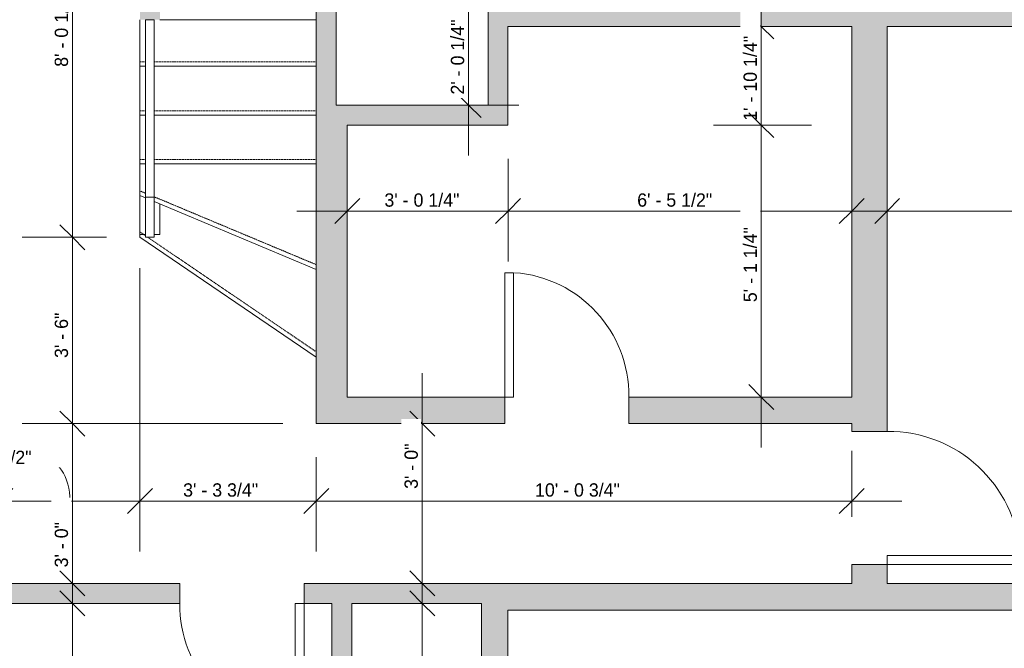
# Model space of a CAD drawing. Header units: inches. Extents: x -280 to 323, y -474 to 515.
# Tile 3 of 7: x -100 to 122, y -257 to -116. Entities that reach past the tile are written whole.
import ezdxf

# ---------------------------------------------------------------- set-up
doc = ezdxf.new("R2010")
doc.units = ezdxf.units.IN
doc.header["$MEASUREMENT"] = 0
doc.linetypes.add('Overhead', pattern=[0.15625, 0.09375, -0.0625])
for name, color, linetype, lineweight in [('A-ANNO-DIMS', 211, 'Continuous', 9), ('A-ANNO-DIMS-96', 211, 'Continuous', 9), ('A-DOOR', 31, 'Continuous', 9), ('A-FLOR-HRAL', 11, 'Continuous', 9), ('A-WALL', 90, 'Continuous', 9), ('A-WALL-PATT', 111, 'Continuous', 9), ('S-STRS', 90, 'Continuous', 9)]:
    doc.layers.add(name, color=color, linetype=linetype, lineweight=lineweight)
doc.styles.add('Inter', font='txt', dxfattribs={"height": 3})
doc.dimstyles.new('Linear_-_1_32__Inter__Imperial__SMALL', dxfattribs={"dimscale": 12, "dimtxt": 3.974399, "dimasz": 0.46875, "dimexe": 0.944882, "dimexo": 0.629921, "dimgap": 0, "dimtad": 1, "dimrnd": 0.25, "dimzin": 1, "dimdsep": 46, "dimlunit": 4, "dimtxsty": 'Inter', "dimblk1": 'OBLIQUE', "dimblk2": 'OBLIQUE', "dimsah": 1, "dimcen": 0.09, "dimdle": 0.944882, "dimazin": 0, "dimtfac": 1, "dimtdec": 4, "dimtix": 1, "dimtmove": 0, "dimatfit": 3, "dimfxl": 1, "dimtvp": 1, "dimtfill": 1, "dimfrac": 2, "dimtolj": 1, "dimtzin": 0, "dimarcsym": 2})
doc.dimstyles.new('Linear_-_1_32__Inter__Imperial__SMALL_1', dxfattribs={"dimscale": 12, "dimtxt": 3.974399, "dimasz": 0.46875, "dimexe": 0.944882, "dimexo": 0.629921, "dimgap": 0, "dimtad": 1, "dimrnd": 0.25, "dimzin": 1, "dimdsep": 46, "dimlunit": 4, "dimtxsty": 'Inter', "dimblk1": 'OBLIQUE', "dimblk2": 'OBLIQUE', "dimsah": 1, "dimcen": 0.09, "dimdle": 0.944882, "dimazin": 0, "dimtfac": 1, "dimtdec": 4, "dimtix": 1, "dimtmove": 1, "dimatfit": 3, "dimfxl": 1, "dimtvp": 1, "dimtfill": 1, "dimfrac": 2, "dimtolj": 1, "dimtzin": 0, "dimarcsym": 2})
doc.dimstyles.new('Linear_-_1_32__Inter__Imperial__SMALL_2', dxfattribs={"dimscale": 12, "dimtxt": 3.974399, "dimasz": 0.46875, "dimexe": 0.944882, "dimexo": 0.629921, "dimgap": 0, "dimtad": 1, "dimrnd": 0.25, "dimzin": 1, "dimdsep": 46, "dimlunit": 4, "dimtxsty": 'Inter', "dimblk1": 'OBLIQUE', "dimblk2": 'OBLIQUE', "dimsah": 1, "dimcen": 0.09, "dimdle": 0.944882, "dimazin": 0, "dimtfac": 1, "dimtdec": 4, "dimtix": 1, "dimtmove": 2, "dimatfit": 3, "dimfxl": 1, "dimtvp": 1, "dimtfill": 1, "dimfrac": 2, "dimtolj": 1, "dimtzin": 0, "dimarcsym": 2})

# ---------------------------------------------------------------- blocks, each defined once
blk = doc.blocks.new('Top Rail Type - Top Rail_Internal_-4226810-Lower Level Dimension Plan')
at = {"layer": 'A-FLOR-HRAL'}
for p, q in [((-71.77, -155.68), (-69.8, -155.68)), ((-71.77, -164.74), (-71.77, -155.68)), ((-69.8, -155.68), (-69.8, -164.74)), ((-69.8, -164.74), (-71.77, -164.74))]:
    blk.add_line(p, q, dxfattribs=at)
blk = doc.blocks.new('Top Rail Type - Top Rail_Internal_-V1-Lower Level Dimension Plan')
at = {"layer": 'A-FLOR-HRAL'}
for p, q in [((-71.77, -115.74), (-69.8, -115.74)), ((-71.77, -164.74), (-71.77, -115.74)), ((-69.8, -164.74), (-69.8, -115.74)), ((-71.77, -164.74), (-69.8, -164.74))]:
    blk.add_line(p, q, dxfattribs=at)
blk = doc.blocks.new('Planitar - Single Door_Flush Panel - 2_-4_ x 6_-8_-4229868-Lower Level Dimension Plan')
at = {"layer": 'A-DOOR', "lineweight": 18}
for p, q in [((11.99, -2.25), (11.99, -30.25)), ((14, -2.25), (11.99, -2.25)), ((14, -2.25), (14, -30.25)), ((14, -30.25), (11.99, -30.25))]:
    blk.add_line(p, q, dxfattribs=at)
at = {"layer": 'A-DOOR'}
blk.add_arc((13.77, -2.55), 27.77, 179.3809, 265.8646, dxfattribs=at)
blk = doc.blocks.new('Planitar - Single Door_Flush Panel - 2_-6_ x 6_-8_-4230012-Lower Level Dimension Plan')
at = {"layer": 'A-DOOR', "lineweight": 18}
for p, q in [((12.99, 4), (12.99, 34)), ((15, 34), (12.99, 34)), ((15, 4), (15, 34)), ((15, 4), (12.99, 4))]:
    blk.add_line(p, q, dxfattribs=at)
at = {"layer": 'A-DOOR'}
blk.add_arc((14.77, 4.3), 29.77, 93.991, 180.5775, dxfattribs=at)
blk = doc.blocks.new('Planitar - Single Door_Flush Panel - 2_-4_ x 6_-8_-4229952-Lower Level Dimension Plan')
at = {"layer": 'A-DOOR', "lineweight": 18}
for p, q in [((11.99, -3), (11.99, -31)), ((14, -3), (11.99, -3)), ((14, -3), (14, -31)), ((14, -31), (11.99, -31))]:
    blk.add_line(p, q, dxfattribs=at)
at = {"layer": 'A-DOOR'}
blk.add_arc((13.77, -3.3), 27.77, 179.3809, 265.8646, dxfattribs=at)
blk = doc.blocks.new('DIMBLOCK19-Lower Level Dimension Plan')
at = {"layer": 'A-ANNO-DIMS-96'}
for p, q in [((-73.03, -171.69), (-73.03, -235.52)), ((-73.03, -224.18), (-73.03, -171.69)), ((-104.53, -227.76), (-104.53, -212.84)), ((-115.87, -224.18), (-73.03, -224.18)), ((-104.53, -224.18), (-104.53, -227.76))]:
    blk.add_line(p, q, dxfattribs=at)
at = {"layer": 'A-ANNO-DIMS-96', "lineweight": 35}
for p, q in [((-104.53, -224.18), (-101.72, -221.37)), ((-73.03, -224.18), (-70.22, -221.37)), ((-104.53, -224.18), (-107.35, -226.99)), ((-73.03, -224.18), (-75.85, -226.99))]:
    blk.add_line(p, q, dxfattribs=at)
at = {"layer": 'A-ANNO-DIMS-96'}
blk.add_ellipse((-95.31, -224.18), major_axis=(0, 9.83), ratio=0.663611, start_param=4.712389, end_param=6.283185, dxfattribs=at)
at = {"layer": 'A-ANNO-DIMS-96', "color": 0, "insert": (-114.38, -212.84), "char_height": 3, "width": 22.8925, "attachment_point": 1, "line_spacing_factor": 0.9936, "style": 'Inter', "bg_fill": 3, "box_fill_scale": 1.25, "bg_fill_color": 256, "bg_fill_true_color": 13158600, "bg_fill_transparency": 0}
blk.add_mtext('2\' - 7 1/2"', dxfattribs=at)
blk = doc.blocks.new('_Oblique')
at = {"color": 0, "linetype": 'ByBlock', "lineweight": -2}
blk.add_line((-0.5, -0.5), (0.5, 0.5), dxfattribs=at)
blk = doc.blocks.new('DIMBLOCK20-Lower Level Dimension Plan')
at = {"layer": 'A-ANNO-DIMS-96'}
for p, q in [((-73.03, -171.69), (-73.03, -235.52)), ((-73.03, -224.18), (-73.03, -171.69)), ((-33.28, -214.3), (-33.28, -235.52)), ((-33.28, -224.18), (-33.28, -214.3)), ((-73.03, -224.18), (-33.28, -224.18))]:
    blk.add_line(p, q, dxfattribs=at)
at = {"layer": 'A-ANNO-DIMS-96', "lineweight": 35}
for p, q in [((-73.03, -224.18), (-70.22, -221.37)), ((-33.28, -224.18), (-30.47, -221.37)), ((-73.03, -224.18), (-75.85, -226.99)), ((-33.28, -224.18), (-36.1, -226.99))]:
    blk.add_line(p, q, dxfattribs=at)
at = {"layer": 'A-ANNO-DIMS-96', "color": 0, "insert": (-63.29, -220.18), "char_height": 3, "width": 24.3233, "attachment_point": 1, "line_spacing_factor": 0.9936, "style": 'Inter', "bg_fill": 3, "box_fill_scale": 1.25, "bg_fill_color": 256, "bg_fill_true_color": 13158600, "bg_fill_transparency": 0}
blk.add_mtext('3\' - 3 3/4"', dxfattribs=at)
blk = doc.blocks.new('DIMBLOCK21-Lower Level Dimension Plan')
at = {"layer": 'A-ANNO-DIMS-96'}
for p, q in [((87.47, -227.76), (87.47, -212.84)), ((-33.28, -214.3), (-33.28, -235.52)), ((-33.28, -224.18), (-33.28, -214.3)), ((-33.28, -224.18), (98.8, -224.18)), ((87.47, -224.18), (87.47, -227.76))]:
    blk.add_line(p, q, dxfattribs=at)
at = {"layer": 'A-ANNO-DIMS-96', "lineweight": 35}
for p, q in [((-33.28, -224.18), (-30.47, -221.37)), ((87.47, -224.18), (90.28, -221.37)), ((-33.28, -224.18), (-36.1, -226.99)), ((87.47, -224.18), (84.65, -226.99))]:
    blk.add_line(p, q, dxfattribs=at)
at = {"layer": 'A-ANNO-DIMS-96', "color": 0, "insert": (16.06, -220.18), "char_height": 3, "width": 26.4695, "attachment_point": 1, "line_spacing_factor": 0.9936, "style": 'Inter', "bg_fill": 3, "box_fill_scale": 1.25, "bg_fill_color": 256, "bg_fill_true_color": 13158600, "bg_fill_transparency": 0}
blk.add_mtext('10\' - 0 3/4"', dxfattribs=at)
blk = doc.blocks.new('DIMBLOCK22-Lower Level Dimension Plan')
at = {"layer": 'A-ANNO-DIMS-96'}
for p, q in [((-9.37, -195.4), (-9.37, -254.08)), ((-12.95, -206.74), (1.97, -206.74)), ((-9.37, -206.74), (-12.95, -206.74)), ((-12.95, -242.74), (1.97, -242.74)), ((-9.37, -242.74), (-12.95, -242.74))]:
    blk.add_line(p, q, dxfattribs=at)
at = {"layer": 'A-ANNO-DIMS-96', "lineweight": 35}
for p, q in [((-9.37, -206.74), (-12.19, -203.93)), ((-9.37, -206.74), (-6.56, -209.55)), ((-9.37, -242.74), (-12.19, -239.93)), ((-9.37, -242.74), (-6.56, -245.55))]:
    blk.add_line(p, q, dxfattribs=at)
at = {"layer": 'A-ANNO-DIMS-96', "color": 0, "insert": (-13.37, -221.44), "char_height": 3, "width": 14.9636, "attachment_point": 1, "rotation": 90, "line_spacing_factor": 0.9936, "style": 'Inter', "bg_fill": 3, "box_fill_scale": 1.25, "bg_fill_color": 256, "bg_fill_true_color": 13158600, "bg_fill_transparency": 0}
blk.add_mtext('3\' - 0"', dxfattribs=at)
blk = doc.blocks.new('DIMBLOCK23-Lower Level Dimension Plan')
at = {"layer": 'A-ANNO-DIMS-96', "lineweight": 35}
for p, q in [((-88.26, -68.49), (-91.07, -65.68)), ((-88.26, -68.49), (-85.44, -71.3)), ((-88.26, -164.74), (-91.07, -161.93)), ((-88.26, -164.74), (-85.44, -167.55))]:
    blk.add_line(p, q, dxfattribs=at)
at = {"layer": 'A-ANNO-DIMS-96'}
for p, q in [((-96.98, -68.49), (-76.92, -68.49)), ((-88.26, -68.49), (-96.98, -68.49)), ((-88.26, -68.49), (-88.26, -164.74)), ((-80.59, -164.74), (-99.6, -164.74)), ((-88.26, -164.74), (-80.59, -164.74))]:
    blk.add_line(p, q, dxfattribs=at)
at = {"layer": 'A-ANNO-DIMS-96', "color": 0, "insert": (-92.25, -126.35), "char_height": 3, "width": 23.3695, "attachment_point": 1, "rotation": 90, "line_spacing_factor": 0.9936, "style": 'Inter', "bg_fill": 3, "box_fill_scale": 1.25, "bg_fill_color": 256, "bg_fill_true_color": 13158600, "bg_fill_transparency": 0}
blk.add_mtext('8\' - 0 1/4"', dxfattribs=at)
blk = doc.blocks.new('DIMBLOCK24-Lower Level Dimension Plan')
at = {"layer": 'A-ANNO-DIMS-96', "lineweight": 35}
for p, q in [((-88.26, -164.74), (-91.07, -161.93)), ((-88.26, -164.74), (-85.44, -167.55)), ((-88.26, -206.74), (-91.07, -203.93)), ((-88.26, -206.74), (-85.44, -209.55))]:
    blk.add_line(p, q, dxfattribs=at)
at = {"layer": 'A-ANNO-DIMS-96'}
for p, q in [((-80.59, -164.74), (-99.6, -164.74)), ((-88.26, -164.74), (-88.26, -206.74)), ((-88.26, -164.74), (-80.59, -164.74)), ((-40.84, -206.74), (-99.6, -206.74)), ((-88.26, -206.74), (-40.84, -206.74))]:
    blk.add_line(p, q, dxfattribs=at)
at = {"layer": 'A-ANNO-DIMS-96', "color": 0, "insert": (-92.25, -191.95), "char_height": 3, "width": 14.904, "attachment_point": 1, "rotation": 90, "line_spacing_factor": 0.9936, "style": 'Inter', "bg_fill": 3, "box_fill_scale": 1.25, "bg_fill_color": 256, "bg_fill_true_color": 13158600, "bg_fill_transparency": 0}
blk.add_mtext('3\' - 6"', dxfattribs=at)
blk = doc.blocks.new('DIMBLOCK25-Lower Level Dimension Plan')
at = {"layer": 'A-ANNO-DIMS-96', "lineweight": 35}
for p, q in [((-88.26, -206.74), (-91.07, -203.93)), ((-88.26, -206.74), (-85.44, -209.55)), ((-88.26, -242.74), (-91.07, -239.93)), ((-88.26, -242.74), (-85.44, -245.55))]:
    blk.add_line(p, q, dxfattribs=at)
at = {"layer": 'A-ANNO-DIMS-96'}
for p, q in [((-40.84, -206.74), (-99.6, -206.74)), ((-88.26, -206.74), (-88.26, -254.08)), ((-88.26, -206.74), (-40.84, -206.74)), ((-91.84, -242.74), (-76.92, -242.74)), ((-88.26, -242.74), (-91.84, -242.74))]:
    blk.add_line(p, q, dxfattribs=at)
at = {"layer": 'A-ANNO-DIMS-96', "color": 0, "insert": (-92.25, -239.13), "char_height": 3, "width": 14.9636, "attachment_point": 1, "rotation": 90, "line_spacing_factor": 0.9936, "style": 'Inter', "bg_fill": 3, "box_fill_scale": 1.25, "bg_fill_color": 256, "bg_fill_true_color": 13158600, "bg_fill_transparency": 0}
blk.add_mtext('3\' - 0"', dxfattribs=at)
blk = doc.blocks.new('DIMBLOCK26-Lower Level Dimension Plan')
at = {"layer": 'A-ANNO-DIMS-96'}
for p, q in [((-26.28, -162.43), (-26.28, -147.51)), ((9.97, -147.05), (9.97, -170.19)), ((9.97, -158.85), (9.97, -147.05)), ((-37.62, -158.85), (9.97, -158.85)), ((-26.28, -158.85), (-26.28, -162.43))]:
    blk.add_line(p, q, dxfattribs=at)
at = {"layer": 'A-ANNO-DIMS-96', "lineweight": 35}
for p, q in [((-26.28, -158.85), (-23.47, -156.04)), ((9.97, -158.85), (12.78, -156.04)), ((-26.28, -158.85), (-29.1, -161.66)), ((9.97, -158.85), (7.15, -161.66))]:
    blk.add_line(p, q, dxfattribs=at)
at = {"layer": 'A-ANNO-DIMS-96', "color": 0, "insert": (-17.9, -154.86), "char_height": 3, "width": 23.3695, "attachment_point": 1, "line_spacing_factor": 0.9936, "style": 'Inter', "bg_fill": 3, "box_fill_scale": 1.25, "bg_fill_color": 256, "bg_fill_true_color": 13158600, "bg_fill_transparency": 0}
blk.add_mtext('3\' - 0 1/4"', dxfattribs=at)
blk = doc.blocks.new('DIMBLOCK27-Lower Level Dimension Plan')
at = {"layer": 'A-ANNO-DIMS-96'}
for p, q in [((9.97, -147.05), (9.97, -170.19)), ((9.97, -158.85), (9.97, -147.05)), ((87.47, -162.43), (87.47, -147.51)), ((9.97, -158.85), (98.8, -158.85)), ((87.47, -158.85), (87.47, -162.43))]:
    blk.add_line(p, q, dxfattribs=at)
at = {"layer": 'A-ANNO-DIMS-96', "lineweight": 35}
for p, q in [((9.97, -158.85), (12.78, -156.04)), ((87.47, -158.85), (90.28, -156.04)), ((9.97, -158.85), (7.15, -161.66)), ((87.47, -158.85), (84.65, -161.66))]:
    blk.add_line(p, q, dxfattribs=at)
at = {"layer": 'A-ANNO-DIMS-96', "color": 0, "insert": (39.1, -154.86), "char_height": 3, "width": 23.0714, "attachment_point": 1, "line_spacing_factor": 0.9936, "style": 'Inter', "bg_fill": 3, "box_fill_scale": 1.25, "bg_fill_color": 256, "bg_fill_true_color": 13158600, "bg_fill_transparency": 0}
blk.add_mtext('6\' - 5 1/2"', dxfattribs=at)
blk = doc.blocks.new('DIMBLOCK28-Lower Level Dimension Plan')
at = {"layer": 'A-ANNO-DIMS-96'}
for p, q in [((67.08, -105.9), (67.08, -139.49)), ((63.5, -117.24), (78.42, -117.24)), ((67.08, -117.24), (63.5, -117.24)), ((56.29, -139.49), (78.42, -139.49)), ((67.08, -139.49), (56.29, -139.49))]:
    blk.add_line(p, q, dxfattribs=at)
at = {"layer": 'A-ANNO-DIMS-96', "lineweight": 35}
for p, q in [((67.08, -117.24), (64.26, -114.43)), ((67.08, -117.24), (69.89, -120.05)), ((67.08, -139.49), (64.26, -136.68)), ((67.08, -139.49), (69.89, -142.3))]:
    blk.add_line(p, q, dxfattribs=at)
at = {"layer": 'A-ANNO-DIMS-96', "color": 0, "insert": (63.08, -138.52), "char_height": 3, "width": 24.3829, "attachment_point": 1, "rotation": 90, "line_spacing_factor": 0.9936, "style": 'Inter', "bg_fill": 3, "box_fill_scale": 1.25, "bg_fill_color": 256, "bg_fill_true_color": 13158600, "bg_fill_transparency": 0}
blk.add_mtext('1\' - 10 1/4"', dxfattribs=at)
blk = doc.blocks.new('DIMBLOCK29-Lower Level Dimension Plan')
at = {"layer": 'A-ANNO-DIMS-96', "lineweight": 35}
for p, q in [((67.08, -139.49), (64.26, -136.68)), ((67.08, -139.49), (69.89, -142.3)), ((67.08, -200.74), (64.26, -197.93)), ((67.08, -200.74), (69.89, -203.55))]:
    blk.add_line(p, q, dxfattribs=at)
at = {"layer": 'A-ANNO-DIMS-96'}
for p, q in [((56.29, -139.49), (78.42, -139.49)), ((67.08, -139.49), (56.29, -139.49)), ((67.08, -139.49), (67.08, -212.08)), ((63.5, -200.74), (78.42, -200.74)), ((67.08, -200.74), (63.5, -200.74))]:
    blk.add_line(p, q, dxfattribs=at)
at = {"layer": 'A-ANNO-DIMS-96', "color": 0, "insert": (63.08, -179.38), "char_height": 3, "width": 22.2368, "attachment_point": 1, "rotation": 90, "line_spacing_factor": 0.9936, "style": 'Inter', "bg_fill": 3, "box_fill_scale": 1.25, "bg_fill_color": 256, "bg_fill_true_color": 13158600, "bg_fill_transparency": 0}
blk.add_mtext('5\' - 1 1/4"', dxfattribs=at)
blk = doc.blocks.new('DIMBLOCK32-Lower Level Dimension Plan')
at = {"layer": 'A-ANNO-DIMS-96'}
for p, q in [((95.47, -162.43), (95.47, -147.51)), ((191.97, -162.43), (191.97, -147.51)), ((84.13, -158.85), (203.3, -158.85)), ((95.47, -158.85), (95.47, -162.43)), ((191.97, -158.85), (191.97, -162.43))]:
    blk.add_line(p, q, dxfattribs=at)
at = {"layer": 'A-ANNO-DIMS-96', "lineweight": 35}
for p, q in [((95.47, -158.85), (98.28, -156.04)), ((191.97, -158.85), (194.78, -156.04)), ((95.47, -158.85), (92.65, -161.66)), ((191.97, -158.85), (189.15, -161.66))]:
    blk.add_line(p, q, dxfattribs=at)
at = {"layer": 'A-ANNO-DIMS-96', "color": 0, "insert": (134.05, -154.86), "char_height": 3, "width": 23.1906, "attachment_point": 1, "line_spacing_factor": 0.9936, "style": 'Inter', "bg_fill": 3, "box_fill_scale": 1.25, "bg_fill_color": 256, "bg_fill_true_color": 13158600, "bg_fill_transparency": 0}
blk.add_mtext('8\' - 0 1/2"', dxfattribs=at)
blk = doc.blocks.new('DIMBLOCK43-Lower Level Dimension Plan')
at = {"layer": 'A-ANNO-DIMS-96'}
for p, q in [((-88.26, -361.83), (-88.26, -235.9)), ((-84.68, -247.24), (-99.6, -247.24)), ((-88.26, -247.24), (-84.68, -247.24)), ((-84.68, -350.49), (-99.6, -350.49)), ((-88.26, -350.49), (-84.68, -350.49))]:
    blk.add_line(p, q, dxfattribs=at)
at = {"layer": 'A-ANNO-DIMS-96', "lineweight": 35}
for p, q in [((-88.26, -247.24), (-91.07, -244.43)), ((-88.26, -247.24), (-85.44, -250.05)), ((-88.26, -350.49), (-91.07, -347.68)), ((-88.26, -350.49), (-85.44, -353.3))]:
    blk.add_line(p, q, dxfattribs=at)
at = {"layer": 'A-ANNO-DIMS-96', "color": 0, "insert": (-92.25, -308.48), "char_height": 3, "width": 23.0714, "attachment_point": 1, "rotation": 90, "line_spacing_factor": 0.9936, "style": 'Inter', "bg_fill": 3, "box_fill_scale": 1.25, "bg_fill_color": 256, "bg_fill_true_color": 13158600, "bg_fill_transparency": 0}
blk.add_mtext('8\' - 7 1/4"', dxfattribs=at)
blk = doc.blocks.new('DIMBLOCK45-Lower Level Dimension Plan')
at = {"layer": 'A-ANNO-DIMS-96'}
for p, q in [((-9.37, -235.9), (-9.37, -361.83)), ((-12.95, -247.24), (1.97, -247.24)), ((-9.37, -247.24), (-12.95, -247.24)), ((-12.95, -350.49), (1.97, -350.49)), ((-9.37, -350.49), (-12.95, -350.49))]:
    blk.add_line(p, q, dxfattribs=at)
at = {"layer": 'A-ANNO-DIMS-96', "lineweight": 35}
for p, q in [((-9.37, -247.24), (-12.19, -244.43)), ((-9.37, -247.24), (-6.56, -250.05)), ((-9.37, -350.49), (-12.19, -347.68)), ((-9.37, -350.49), (-6.56, -353.3))]:
    blk.add_line(p, q, dxfattribs=at)
at = {"layer": 'A-ANNO-DIMS-96', "color": 0, "insert": (-13.37, -308.48), "char_height": 3, "width": 23.0714, "attachment_point": 1, "rotation": 90, "line_spacing_factor": 0.9936, "style": 'Inter', "bg_fill": 3, "box_fill_scale": 1.25, "bg_fill_color": 256, "bg_fill_true_color": 13158600, "bg_fill_transparency": 0}
blk.add_mtext('8\' - 7 1/4"', dxfattribs=at)
blk = doc.blocks.new('DIMBLOCK50-Lower Level Dimension Plan')
at = {"layer": 'A-ANNO-DIMS-96', "lineweight": 35}
for p, q in [((1.08, -110.74), (-1.74, -107.93)), ((1.08, -110.74), (3.89, -113.55)), ((1.08, -134.99), (-1.74, -132.18)), ((1.08, -134.99), (3.89, -137.8))]:
    blk.add_line(p, q, dxfattribs=at)
at = {"layer": 'A-ANNO-DIMS-96'}
for p, q in [((-2.09, -110.74), (12.41, -110.74)), ((1.08, -110.74), (-2.09, -110.74)), ((1.08, -110.74), (1.08, -146.33)), ((-2.51, -134.99), (12.41, -134.99)), ((1.08, -134.99), (-2.51, -134.99))]:
    blk.add_line(p, q, dxfattribs=at)
at = {"layer": 'A-ANNO-DIMS-96', "color": 0, "insert": (-2.92, -132.6), "char_height": 3, "width": 23.3695, "attachment_point": 1, "rotation": 90, "line_spacing_factor": 0.9936, "style": 'Inter', "bg_fill": 3, "box_fill_scale": 1.25, "bg_fill_color": 256, "bg_fill_true_color": 13158600, "bg_fill_transparency": 0}
blk.add_mtext('2\' - 0 1/4"', dxfattribs=at)

msp = doc.modelspace()

# ---------------------------------------------------------------- hatches: boundary and pattern name
at = {"layer": 'A-WALL-PATT'}
h = msp.add_hatch(color=9, dxfattribs=at)
h.paths.add_polyline_path([(-73.034, -115.738), (-68.534, -115.738), (-68.534, -59.988), (-73.034, -59.988), (-73.034, -115.497)], flags=0)
h.paths.add_polyline_path([(-68.534, -35.988), (-68.534, -24.988), (-73.034, -24.988), (-73.034, -35.988)], flags=0)
for points in [[(-33.284, -139.488), (-28.784, -139.488), (-28.784, -29.988), (-33.284, -29.988), (-33.284, -115.497)], [(9.966, -139.488), (9.966, -117.238), (5.466, -117.238), (5.466, -139.488)], [(5.466, -139.488), (5.466, -134.988), (-28.784, -134.988), (-28.784, -139.488), (-26.284, -139.488)], [(-33.284, -200.738), (-26.284, -200.738), (-26.284, -139.488), (-33.284, -139.488)], [(191.966, -248.738), (191.966, -242.738), (3.966, -242.738), (3.966, -248.738), (21.716, -248.738)], [(9.966, -356.488), (9.966, -248.738), (3.966, -248.738), (3.966, -356.488)]]:
    msp.add_hatch(color=9, dxfattribs=at).paths.add_polyline_path(points, flags=0)
h = msp.add_hatch(color=9, dxfattribs=at)
h.paths.add_polyline_path([(191.966, -117.238), (191.966, -113.988), (199.466, -113.988), (199.466, -110.738), (157.841, -110.738), (157.841, -117.238)], flags=0)
h.paths.add_polyline_path([(129.841, -117.238), (129.841, -110.738), (5.466, -110.738), (5.466, -117.238), (95.466, -117.238)], flags=0)
h = msp.add_hatch(color=9, dxfattribs=at)
h.paths.add_polyline_path([(95.466, -242.738), (95.466, -238.488), (87.466, -238.488), (87.466, -242.738)], flags=0)
h.paths.add_polyline_path([(95.466, -208.488), (95.466, -117.238), (87.466, -117.238), (87.466, -208.488)], flags=0)
h = msp.add_hatch(color=9, dxfattribs=at)
h.paths.add_polyline_path([(87.466, -206.738), (87.466, -200.738), (37.216, -200.738), (37.216, -206.738)], flags=0)
h.paths.add_polyline_path([(9.216, -206.738), (9.216, -200.738), (-33.284, -200.738), (-33.284, -206.738)], flags=0)
h = msp.add_hatch(color=9, dxfattribs=at)
h.paths.add_polyline_path([(3.966, -247.238), (3.966, -242.738), (-36.034, -242.738), (-36.034, -247.238), (-25.284, -247.238)], flags=0)
h.paths.add_polyline_path([(-66.791, -247.238), (-64.034, -247.238), (-64.034, -242.738), (-224.034, -242.738), (-224.034, -247.238), (-155.298, -247.238)], flags=0)
h = msp.add_hatch(color=9, dxfattribs=at)
h.paths.add_polyline_path([(-29.784, -350.488), (-25.284, -350.488), (-25.284, -331.738), (-29.784, -331.738)], flags=0)
h.paths.add_polyline_path([(-29.784, -271.738), (-25.284, -271.738), (-25.284, -247.238), (-29.784, -247.238), (-29.784, -251.382)], flags=0)

# ---------------------------------------------------------------- linework, layer by layer
at = {"layer": 'A-WALL'}
for p, q in [((-28.784, -134.988), (-28.784, -29.988)), ((-33.284, -67.988), (-33.284, -206.738)), ((5.466, -110.738), (5.466, -134.988)), ((9.966, -139.488), (9.966, -117.238)), ((9.966, -117.238), (87.466, -117.238)), ((87.466, -117.238), (87.466, -200.738)), ((95.466, -117.238), (129.841, -117.238)), ((95.466, -208.488), (95.466, -117.238)), ((5.466, -134.988), (-28.784, -134.988)), ((-26.284, -200.738), (-26.284, -139.488)), ((-26.284, -139.488), (9.966, -139.488)), ((-73.034, -164.136), (-73.034, -155.355)), ((-68.534, -157.238), (-68.534, -164.136)), ((-73.034, -164.136), (-71.769, -164.136)), ((-69.8, -164.136), (-68.534, -164.136)), ((9.216, -200.738), (-26.284, -200.738)), ((9.216, -206.738), (9.216, -200.738)), ((87.466, -200.738), (37.216, -200.738)), ((37.216, -200.738), (37.216, -206.738)), ((-33.284, -206.738), (9.216, -206.738)), ((37.216, -206.738), (87.466, -206.738)), ((87.466, -206.738), (87.466, -208.488)), ((87.466, -208.488), (95.466, -208.488)), ((87.466, -238.488), (87.466, -242.738)), ((95.466, -238.488), (87.466, -238.488)), ((95.466, -242.738), (95.466, -238.488)), ((-64.034, -242.738), (-104.534, -242.738)), ((-64.034, -247.238), (-64.034, -242.738)), ((87.466, -242.738), (-36.034, -242.738)), ((-36.034, -242.738), (-36.034, -247.238)), ((191.966, -242.738), (95.466, -242.738)), ((-224.034, -247.238), (-64.034, -247.238)), ((-36.034, -247.238), (-29.784, -247.238)), ((-29.784, -247.238), (-29.784, -271.738)), ((-25.284, -247.238), (3.966, -247.238)), ((-25.284, -271.738), (-25.284, -247.238)), ((3.966, -247.238), (3.966, -350.488)), ((9.966, -248.738), (205.466, -248.738)), ((9.966, -356.488), (9.966, -248.738))]:
    msp.add_line(p, q, dxfattribs=at)
at = {"layer": 'S-STRS'}
for p, q in [((-73.034, -126.238), (-73.034, -115.738)), ((-68.534, -115.738), (-33.284, -115.738)), ((-73.034, -137.238), (-73.034, -126.238)), ((-73.034, -126.238), (-71.769, -126.238)), ((-69.8, -126.238), (-33.284, -126.238)), ((-73.034, -148.238), (-73.034, -137.238)), ((-73.034, -137.238), (-71.769, -137.238)), ((-69.8, -137.238), (-33.284, -137.238)), ((-73.034, -155.355), (-73.034, -148.238)), ((-73.034, -148.238), (-71.769, -148.238)), ((-69.8, -148.238), (-33.284, -148.238)), ((-73.034, -164.738), (-73.034, -155.355)), ((-73.034, -155.355), (-71.769, -155.885)), ((-69.8, -156.708), (-33.284, -171.988)), ((-73.034, -164.738), (-33.284, -191.745))]:
    msp.add_line(p, q, dxfattribs=at)
at = {"layer": 'S-STRS', "linetype": 'Overhead'}
for p, q in [((-73.034, -125.254), (-71.769, -125.254)), ((-69.8, -125.254), (-33.284, -125.254)), ((-73.034, -136.254), (-71.769, -136.254)), ((-69.8, -136.254), (-33.284, -136.254)), ((-73.034, -147.254), (-71.769, -147.254)), ((-69.8, -147.254), (-33.284, -147.254)), ((-73.034, -154.288), (-71.769, -154.818)), ((-69.8, -155.641), (-33.284, -170.921)), ((-73.034, -163.548), (-71.769, -164.408)), ((-71.283, -164.738), (-33.284, -190.555))]:
    msp.add_line(p, q, dxfattribs=at)

# ---------------------------------------------------------------- block references
at = {"layer": 'A-DOOR'}
for name, p, rotation in [('Planitar - Single Door_Flush Panel - 2_-4_ x 6_-8_-4229952-Lower Level Dimension Plan', (23.216, -203.738), 180), ('Planitar - Single Door_Flush Panel - 2_-6_ x 6_-8_-4230012-Lower Level Dimension Plan', (91.466, -223.488), 269.9999999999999)]:
    msp.add_blockref(name, p, dxfattribs=dict(at, rotation=rotation))
msp.add_blockref('Planitar - Single Door_Flush Panel - 2_-4_ x 6_-8_-4229868-Lower Level Dimension Plan', (-50.034, -244.988), dxfattribs=at)
at = {"layer": 'A-FLOR-HRAL'}
for name in ['Top Rail Type - Top Rail_Internal_-V1-Lower Level Dimension Plan', 'Top Rail Type - Top Rail_Internal_-4226810-Lower Level Dimension Plan']:
    msp.add_blockref(name, (0, 0), dxfattribs=at)

# ---------------------------------------------------------------- next in the draw order: dimensions: what is measured, and where the dimension line sits
at = {"layer": 'A-ANNO-DIMS'}
dim = msp.add_linear_dim(base=(-73.034, -224.178), p1=(-104.534, -220.2), p2=(-73.034, -164.136), dimstyle='Linear_-_1_32__Inter__Imperial__SMALL_1', override={"dimpost": '<>', "dimfxl": 64.308001}, dxfattribs=at)
dim.commit()
dim.dimension.update_dxf_attribs({"geometry": 'DIMBLOCK19-Lower Level Dimension Plan', "text_midpoint": (-102.937, -214.841), "dimtype": 160})

# ---------------------------------------------------------------- next in the draw order: dimensions: what is measured, and where the dimension line sits
dim = msp.add_linear_dim(base=(-33.284, -224.178), p1=(-73.034, -164.136), p2=(-33.284, -206.738), dimstyle='Linear_-_1_32__Inter__Imperial__SMALL', override={"dimpost": '<>', "dimfxl": 58.266835}, dxfattribs=at)
dim.commit()
dim.dimension.update_dxf_attribs({"geometry": 'DIMBLOCK20-Lower Level Dimension Plan', "text_midpoint": (-53.159, -222.382)})

# ---------------------------------------------------------------- next in the draw order: dimensions: what is measured, and where the dimension line sits
dim = msp.add_linear_dim(base=(-88.257, -164.738), p1=(-104.534, -68.488), p2=(-73.034, -164.738), angle=90, dimstyle='Linear_-_1_32__Inter__Imperial__SMALL', override={"dimpost": '<>', "dimfxl": 101.273454}, dxfattribs=at)
dim.commit()
dim.dimension.update_dxf_attribs({"geometry": 'DIMBLOCK23-Lower Level Dimension Plan', "text_midpoint": (-90.053, -116.613)})
dim = msp.add_linear_dim(base=(87.466, -224.178), p1=(-33.284, -206.738), p2=(87.466, -220.2), dimstyle='Linear_-_1_32__Inter__Imperial__SMALL', override={"dimpost": '<>', "dimfxl": 121.498154}, dxfattribs=at)
dim.commit()
dim.dimension.update_dxf_attribs({"geometry": 'DIMBLOCK21-Lower Level Dimension Plan', "text_midpoint": (27.091, -222.382)})

# ---------------------------------------------------------------- next in the draw order: dimensions: what is measured, and where the dimension line sits
dim = msp.add_linear_dim(base=(-88.257, -206.738), p1=(-73.034, -164.738), p2=(-33.284, -206.738), angle=90, dimstyle='Linear_-_1_32__Inter__Imperial__SMALL', override={"dimpost": '<>', "dimfxl": 57.82787}, dxfattribs=at)
dim.commit()
dim.dimension.update_dxf_attribs({"geometry": 'DIMBLOCK24-Lower Level Dimension Plan', "text_midpoint": (-89.798, -185.738)})
dim = msp.add_linear_dim(base=(-9.373, -242.738), p1=(-5.395, -206.738), p2=(-5.395, -242.738), angle=90, dimstyle='Linear_-_1_32__Inter__Imperial__SMALL_2', override={"dimpost": '<>', "dimfxl": 36}, dxfattribs=at)
dim.commit()
dim.dimension.update_dxf_attribs({"geometry": 'DIMBLOCK22-Lower Level Dimension Plan', "text_midpoint": (-11.367, -213.963), "dimtype": 160, "text_rotation": 90})

# ---------------------------------------------------------------- next in the draw order: dimensions: what is measured, and where the dimension line sits
dim = msp.add_linear_dim(base=(9.966, -158.849), p1=(-26.284, -154.871), p2=(9.966, -139.488), dimstyle='Linear_-_1_32__Inter__Imperial__SMALL', override={"dimpost": '<>', "dimfxl": 39.379093}, dxfattribs=at)
dim.commit()
dim.dimension.update_dxf_attribs({"geometry": 'DIMBLOCK26-Lower Level Dimension Plan', "text_midpoint": (-8.159, -157.053)})
dim = msp.add_linear_dim(base=(-88.257, -242.738), p1=(-33.284, -206.738), p2=(-84.28, -242.738), angle=90, dimstyle='Linear_-_1_32__Inter__Imperial__SMALL_2', override={"dimpost": '<>', "dimfxl": 62.422307}, dxfattribs=at)
dim.commit()
dim.dimension.update_dxf_attribs({"geometry": 'DIMBLOCK25-Lower Level Dimension Plan', "text_midpoint": (-90.251, -231.651), "dimtype": 160, "text_rotation": 90})
dim = msp.add_linear_dim(base=(-9.373, -350.488), p1=(-5.395, -247.238), p2=(-5.395, -350.488), angle=90, dimstyle='Linear_-_1_32__Inter__Imperial__SMALL', override={"dimpost": '<>', "dimfxl": 103.25}, dxfattribs=at)
dim.commit()
dim.dimension.update_dxf_attribs({"geometry": 'DIMBLOCK45-Lower Level Dimension Plan', "text_midpoint": (-11.169, -298.863)})

# ---------------------------------------------------------------- next in the draw order: dimensions: what is measured, and where the dimension line sits
dim = msp.add_linear_dim(base=(87.466, -158.849), p1=(9.966, -139.488), p2=(87.466, -154.871), dimstyle='Linear_-_1_32__Inter__Imperial__SMALL', override={"dimpost": '<>', "dimfxl": 79.012028}, dxfattribs=at)
dim.commit()
dim.dimension.update_dxf_attribs({"geometry": 'DIMBLOCK27-Lower Level Dimension Plan', "text_midpoint": (48.716, -157.053)})
dim = msp.add_linear_dim(base=(-88.257, -247.238), p1=(-92.235, -350.488), p2=(-92.235, -247.238), angle=90, dimstyle='Linear_-_1_32__Inter__Imperial__SMALL', override={"dimpost": '<>', "dimfxl": 103.25}, dxfattribs=at)
dim.commit()
dim.dimension.update_dxf_attribs({"geometry": 'DIMBLOCK43-Lower Level Dimension Plan', "text_midpoint": (-90.053, -298.863)})

# ---------------------------------------------------------------- next in the draw order: dimensions: what is measured, and where the dimension line sits
for base, p1, p2, override, picture, middle in [((67.077, -139.488), (71.054, -117.238), (48.726, -139.488), {"dimpost": '<>', "dimfxl": 31.521489}, 'DIMBLOCK28-Lower Level Dimension Plan', (65.281, -128.363)), ((1.076, -134.988), (5.466, -110.738), (5.053, -134.988), {"dimpost": '<>', "dimfxl": 24.253506}, 'DIMBLOCK50-Lower Level Dimension Plan', (-0.72, -122.863))]:
    dim = msp.add_linear_dim(base=base, p1=p1, p2=p2, angle=90, dimstyle='Linear_-_1_32__Inter__Imperial__SMALL', override=override, dxfattribs=at)
    dim.commit()
    dim.dimension.update_dxf_attribs({"geometry": picture, "text_midpoint": middle})
dim = msp.add_linear_dim(base=(191.966, -158.849), p1=(95.466, -154.871), p2=(191.966, -154.871), dimstyle='Linear_-_1_32__Inter__Imperial__SMALL', override={"dimpost": '<>', "dimfxl": 96.5}, dxfattribs=at)
dim.commit()
dim.dimension.update_dxf_attribs({"geometry": 'DIMBLOCK32-Lower Level Dimension Plan', "text_midpoint": (143.716, -157.053)})

# ---------------------------------------------------------------- next in the draw order: dimensions: what is measured, and where the dimension line sits
dim = msp.add_linear_dim(base=(67.077, -200.738), p1=(48.726, -139.488), p2=(71.054, -200.738), angle=90, dimstyle='Linear_-_1_32__Inter__Imperial__SMALL', override={"dimpost": '<>', "dimfxl": 65.192824}, dxfattribs=at)
dim.commit()
dim.dimension.update_dxf_attribs({"geometry": 'DIMBLOCK29-Lower Level Dimension Plan', "text_midpoint": (65.281, -170.113)})

doc.saveas('drawing.dxf')
